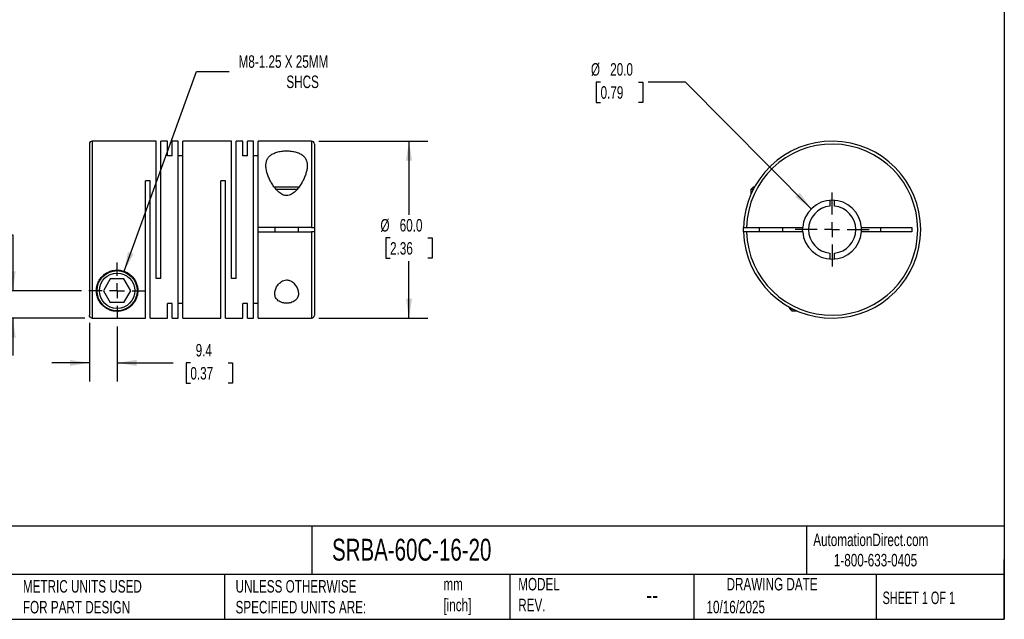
# Model space of a CAD drawing. Header units: millimetres. Extents: x 13 to 546, y 13 to 419.
# Tile 2 of 3: x 213 to 546, y 13 to 216. Entities that reach past the tile are written whole.
import ezdxf

# ---------------------------------------------------------------- set-up
doc = ezdxf.new("R2010")
doc.units = ezdxf.units.MM
doc.header["$LTSCALE"] = 2
doc.linetypes.add('SLD-Center', pattern=[19.05, 15.24, -1.27, 1.27, -1.27])
doc.linetypes.add('SLD-Solid', pattern=[0])
doc.layers.add('CENTER', color=40, linetype='SLD-Center')
doc.layers.add('DIMENSIONS', color=140, linetype='SLD-Solid', lineweight=25)
doc.layers.add('TEXT', color=140, linetype='SLD-Solid', lineweight=25)
doc.styles.add('SLDTEXTSTYLE0', font='TXT', dxfattribs={"width": 0.7})
doc.styles.add('SLDTEXTSTYLE1', font='TXT', dxfattribs={"width": 0.65})
doc.dimstyles.new('SLDDIMSTYLE0', dxfattribs={"dimtxt": 4.316016, "dimasz": 6.604, "dimexe": 0, "dimexo": 0.0625, "dimgap": 1.079004, "dimtad": 0, "dimtih": 1, "dimtoh": 1, "dimdec": 1, "dimrnd": 1e-09, "dimzin": 12, "dimdsep": 46, "dimtxsty": 'SLDTEXTSTYLE0', "dimsah": 1, "dimcen": 0, "dimadec": 0, "dimazin": 3, "dimtfac": 1, "dimtdec": 1, "dimtofl": 0, "dimtmove": 0, "dimatfit": 3, "dimfxl": 0, "dimfrac": 2, "dimtolj": 1, "dimtzin": 12, "dimarcsym": 0})
doc.dimstyles.new('SLDDIMSTYLE1', dxfattribs={"dimtxt": 4.316016, "dimasz": 6.604, "dimexe": 0, "dimexo": 0.0625, "dimgap": 1.079004, "dimtad": 0, "dimtih": 1, "dimtoh": 1, "dimdec": 1, "dimrnd": 1e-09, "dimzin": 4, "dimdsep": 46, "dimtxsty": 'SLDTEXTSTYLE0', "dimsah": 1, "dimcen": 0.09, "dimadec": 0, "dimazin": 1, "dimtfac": 1, "dimtdec": 1, "dimtofl": 0, "dimtmove": 0, "dimatfit": 3, "dimfxl": 0, "dimfrac": 2, "dimtolj": 1, "dimtzin": 12, "dimarcsym": 0})
doc.dimstyles.new('SLDDIMSTYLE2', dxfattribs={"dimtxt": 4.316016, "dimasz": 6.604, "dimexe": 0, "dimexo": 0.0625, "dimgap": 1.079004, "dimtad": 0, "dimtih": 1, "dimtoh": 1, "dimdec": 1, "dimrnd": 1e-09, "dimzin": 12, "dimdsep": 46, "dimtxsty": 'SLDTEXTSTYLE0', "dimsah": 1, "dimcen": 0.09, "dimadec": 0, "dimazin": 3, "dimtfac": 1, "dimtdec": 1, "dimtmove": 0, "dimatfit": 0, "dimfxl": 0, "dimfrac": 2, "dimtolj": 1, "dimtzin": 12, "dimarcsym": 0})
doc.dimstyles.new('SLDDIMSTYLE3', dxfattribs={"dimtxt": 4.316016, "dimasz": 6.604, "dimexe": 0, "dimexo": 0.0625, "dimgap": 1.079004, "dimtad": 0, "dimtih": 1, "dimtoh": 1, "dimdec": 1, "dimrnd": 1e-09, "dimzin": 4, "dimdsep": 46, "dimtxsty": 'SLDTEXTSTYLE0', "dimsah": 1, "dimcen": 0, "dimadec": 0, "dimazin": 1, "dimtfac": 1, "dimtdec": 1, "dimtofl": 0, "dimtmove": 0, "dimatfit": 3, "dimfxl": 0, "dimfrac": 2, "dimtolj": 1, "dimtzin": 12, "dimarcsym": 0})

# ---------------------------------------------------------------- blocks, each defined once
blk = doc.blocks.new('_D')
at = {"layer": 'DIMENSIONS'}
for p, q in [((248, 130.63), (272.48, 198.36)), ((272.48, 198.36), (283.59, 198.36))]:
    blk.add_line(p, q, dxfattribs=at)
blk.add_solid([(248, 130.63), (251.2, 136.5), (249.29, 137.19)], dxfattribs=at)
at = {"layer": 'DIMENSIONS', "attachment_point": 1, "style": 'SLDTEXTSTYLE0'}
for s, insert, char_height in [('M8-1.25 X 25MM', (286.76, 203.82), 4.2333), ('SHCS', (302.95, 196.96), 4.233)]:
    blk.add_mtext(s, dxfattribs=dict(at, insert=insert, char_height=char_height))
blk = doc.blocks.new('_D_1')
at = {"layer": 'DIMENSIONS'}
for p, q in [((313.96, 174.75), (350.83, 174.75)), ((344.48, 174.75), (344.48, 149.75)), ((338.07, 141.92), (336.62, 141.92)), ((336.62, 141.92), (336.62, 135.06)), ((350.89, 141.92), (352.34, 141.92)), ((352.34, 141.92), (352.34, 135.06)), ((336.62, 135.06), (338.07, 135.06)), ((344.48, 114.75), (344.48, 134.1)), ((352.34, 135.06), (350.89, 135.06)), ((313.96, 114.75), (350.83, 114.75))]:
    blk.add_line(p, q, dxfattribs=at)
for points in [[(344.48, 174.75), (343.47, 168.15), (345.5, 168.15)], [(344.48, 114.75), (345.5, 121.35), (343.47, 121.35)]]:
    blk.add_solid(points, dxfattribs=at)
at = {"layer": 'DIMENSIONS', "char_height": 4.233, "attachment_point": 1, "style": 'SLDTEXTSTYLE0'}
for s, insert in [('%%c', (334.81, 148.35)), ('60.0', (341.33, 148.35)), ('2.36', (338.07, 140.52))]:
    blk.add_mtext(s, dxfattribs=dict(at, insert=insert))
blk = doc.blocks.new('_D_2')
at = {"layer": 'DIMENSIONS'}
for p, q in [((236.22, 113.22), (236.22, 93.25)), ((245.62, 111.97), (245.62, 93.25)), ((236.22, 99.6), (223.52, 99.6)), ((245.62, 99.6), (264.59, 99.6)), ((270.44, 99.6), (268.99, 99.6)), ((268.99, 99.6), (268.99, 92.74)), ((283.26, 99.6), (284.71, 99.6)), ((284.71, 99.6), (284.71, 92.74)), ((268.99, 92.74), (270.44, 92.74)), ((284.71, 92.74), (283.26, 92.74))]:
    blk.add_line(p, q, dxfattribs=at)
for points in [[(236.22, 99.6), (229.62, 100.61), (229.62, 98.58)], [(245.62, 99.6), (252.23, 98.58), (252.23, 100.61)]]:
    blk.add_solid(points, dxfattribs=at)
at = {"layer": 'DIMENSIONS', "char_height": 4.233, "attachment_point": 1, "style": 'SLDTEXTSTYLE0'}
for s, insert in [('9.4', (272.23, 106.02)), ('0.37', (270.44, 98.2))]:
    blk.add_mtext(s, dxfattribs=dict(at, insert=insert))
blk = doc.blocks.new('_D_3')
at = {"layer": 'DIMENSIONS'}
for p, q in [((176.96, 142.95), (175.51, 142.95)), ((175.51, 142.95), (175.51, 136.1)), ((189.79, 142.95), (191.23, 142.95)), ((191.23, 142.95), (191.23, 136.1)), ((197.57, 142.95), (210.27, 142.95)), ((210.27, 142.95), (210.27, 124.05)), ((175.51, 136.1), (176.96, 136.1)), ((191.23, 136.1), (189.79, 136.1)), ((233.54, 124.05), (203.92, 124.05)), ((234.68, 114.76), (203.92, 114.76)), ((210.27, 114.76), (210.27, 102.06))]:
    blk.add_line(p, q, dxfattribs=at)
for points in [[(210.27, 124.05), (211.28, 130.65), (209.25, 130.65)], [(210.27, 114.76), (209.25, 108.15), (211.28, 108.15)]]:
    blk.add_solid(points, dxfattribs=at)
at = {"layer": 'DIMENSIONS', "char_height": 4.233, "attachment_point": 1, "style": 'SLDTEXTSTYLE0'}
for s, insert in [('9.3', (178.76, 149.38)), ('0.37', (176.96, 141.55))]:
    blk.add_mtext(s, dxfattribs=dict(at, insert=insert))
blk = doc.blocks.new('SW_CENTERMARKSYMBOL_0')
at = {"layer": 'CENTER', "color": 0}
for p, q in [((0, 5.08), (0, 9.54)), ((-5.08, 0), (-9.54, 0)), ((0, 0), (-2.54, 0)), ((0, 0), (0, 2.54)), ((0, 0), (0, -2.54)), ((0, 0), (2.54, 0)), ((5.08, 0), (9.54, 0)), ((0, -5.08), (0, -9.54))]:
    blk.add_line(p, q, dxfattribs=at)
blk = doc.blocks.new('_D_4')
at = {"layer": 'DIMENSIONS'}
for p, q in [((409.36, 194.75), (407.91, 194.75)), ((407.91, 194.75), (407.91, 187.89)), ((422.19, 194.75), (423.64, 194.75)), ((423.64, 194.75), (423.64, 187.89)), ((438.15, 194.75), (425.45, 194.75)), ((480.74, 151.85), (438.15, 194.75)), ((407.91, 187.89), (409.36, 187.89)), ((423.64, 187.89), (422.19, 187.89))]:
    blk.add_line(p, q, dxfattribs=at)
blk.add_solid([(480.74, 151.85), (476.81, 157.25), (475.37, 155.82)], dxfattribs=at)
at = {"layer": 'DIMENSIONS', "char_height": 4.233, "attachment_point": 1, "style": 'SLDTEXTSTYLE0'}
for s, insert in [('%%c', (406.1, 201.17)), ('20.0', (412.62, 201.17)), ('0.79', (409.36, 193.35))]:
    blk.add_mtext(s, dxfattribs=dict(at, insert=insert))
blk = doc.blocks.new('SW_CENTERMARKSYMBOL_1')
at = {"layer": 'CENTER', "color": 0}
for p, q in [((0, 5.08), (0, 12.54)), ((-5.08, 0), (-12.54, 0)), ((0, 0), (-2.54, 0)), ((0, 0), (0, 2.54)), ((0, 0), (0, -2.54)), ((0, 0), (2.54, 0)), ((5.08, 0), (12.54, 0)), ((0, -5.08), (0, -12.54))]:
    blk.add_line(p, q, dxfattribs=at)

msp = doc.modelspace()

# ---------------------------------------------------------------- linework, layer by layer
for p, q in [((236.22, 173.75), (236.22, 115.76)), ((258.82, 174.75), (237.22, 174.75)), ((237.22, 174.75), (237.22, 114.76)), ((258.82, 128.25), (258.82, 174.75)), ((262.72, 174.75), (260.42, 174.75)), ((260.42, 128.25), (260.42, 174.75)), ((262.72, 169.8), (262.72, 174.75)), ((266.32, 174.75), (264.32, 174.75)), ((264.32, 169.8), (264.32, 174.75)), ((266.32, 114.75), (266.32, 174.75)), ((284.32, 174.75), (267.92, 174.75)), ((267.92, 114.75), (267.92, 174.75)), ((284.32, 128.25), (284.32, 174.75)), ((288.22, 174.75), (285.92, 174.75)), ((285.92, 128.25), (285.92, 174.75)), ((288.22, 169.8), (288.22, 174.75)), ((291.82, 174.75), (289.82, 174.75)), ((289.82, 169.8), (289.82, 174.75)), ((291.82, 114.75), (291.82, 174.75)), ((311.42, 174.75), (293.42, 174.75)), ((293.42, 145.5), (293.42, 174.75)), ((311.42, 174.75), (311.42, 145.5)), ((312.42, 173.75), (312.42, 145.5)), ((264.32, 169.8), (262.72, 169.8)), ((267.92, 169.8), (266.32, 169.8)), ((289.82, 169.8), (288.22, 169.8)), ((293.42, 169.8), (291.82, 169.8)), ((256.82, 161.25), (255.22, 161.25)), ((255.22, 114.76), (255.22, 161.25)), ((256.82, 114.75), (256.82, 161.25)), ((282.32, 161.25), (280.72, 161.25)), ((280.72, 114.75), (280.72, 161.25)), ((282.32, 114.75), (282.32, 161.25)), ((303.02, 159.15), (298.84, 159.15)), ((303.02, 158.35), (299.49, 158.35)), ((307.21, 159.15), (303.02, 159.15)), ((306.57, 158.35), (303.02, 158.35)), ((461.09, 159.15), (460.29, 158.35)), ((460.29, 158.35), (460.29, 156.74)), ((461.05, 158.35), (460.29, 158.35)), ((461.47, 159.15), (461.09, 159.15)), ((487.04, 154.72), (487.04, 152.71)), ((488.54, 152.71), (488.54, 154.72)), ((311.42, 145.5), (293.42, 145.5)), ((293.42, 144), (293.42, 145.5)), ((293.42, 114.75), (293.42, 144)), ((293.42, 144), (311.42, 144)), ((299.02, 145.5), (299.02, 144)), ((307.02, 144), (307.02, 145.5)), ((311.42, 144), (311.42, 114.75)), ((312.42, 145.5), (312.42, 144)), ((312.42, 144), (312.42, 115.75)), ((458.8, 145.5), (477.81, 145.5)), ((477.81, 144), (458.8, 144)), ((463.09, 145.5), (463.09, 144)), ((471.09, 144), (471.09, 145.5)), ((477.79, 144.75), (477.81, 145.5)), ((477.81, 144), (477.79, 144.75)), ((497.76, 145.5), (514.79, 145.5)), ((514.79, 144), (497.76, 144)), ((504.29, 144), (504.29, 145.5)), ((514.79, 145.5), (514.79, 144)), ((487.04, 136.78), (487.04, 134.78)), ((488.54, 134.78), (488.54, 136.78)), ((243.32, 128.05), (241.01, 124.05)), ((247.93, 128.05), (243.32, 128.05)), ((250.24, 124.05), (247.93, 128.05)), ((260.42, 128.25), (258.82, 128.25)), ((285.92, 128.25), (284.32, 128.25)), ((241.01, 124.05), (243.32, 120.05)), ((247.93, 120.05), (250.24, 124.05)), ((247.93, 120.05), (243.32, 120.05)), ((264.32, 119.69), (262.72, 119.69)), ((262.72, 114.75), (262.72, 119.69)), ((264.32, 114.75), (264.32, 119.69)), ((267.92, 119.69), (266.32, 119.69)), ((289.82, 119.69), (288.22, 119.69)), ((288.22, 114.75), (288.22, 119.69)), ((289.82, 114.75), (289.82, 119.69)), ((293.42, 119.69), (291.82, 119.69)), ((473.39, 118.43), (473.39, 118.05)), ((473.39, 118.05), (474.19, 117.25)), ((474.19, 118.01), (474.19, 117.25)), ((474.19, 117.25), (475.8, 117.25)), ((237.22, 114.76), (255.22, 114.76)), ((256.82, 114.75), (262.72, 114.75)), ((264.32, 114.75), (266.32, 114.75)), ((267.92, 114.75), (280.72, 114.75)), ((282.32, 114.75), (288.22, 114.75)), ((289.82, 114.75), (291.82, 114.75)), ((293.42, 114.75), (311.42, 114.75))]:
    msp.add_line(p, q)
at = {"flags": 128}
msp.add_lwpolyline([(457.8, 144), (457.79, 144.75), (457.8, 145.5)], dxfattribs=at)
for radius in [6.8, 6]:
    msp.add_circle((245.62, 124.05), radius)
for centre, radius, start, end in [((237.22, 173.75), 1, 90, 180), ((311.42, 173.75), 1, 0, 90), ((487.79, 144.75), 30, 181.4325, 178.5675), ((487.79, 144.75), 29, 181.482, 178.518), ((487.79, 144.75), 10, 4.3012, 175.6988), ((487.79, 144.75), 8, 95.3794, 264.6206), ((487.79, 144.75), 8, 275.3794, 84.6206), ((487.79, 144.75), 10, 184.3012, 355.6988), ((487.79, 144.75), 10, 355.6988, 4.3012), ((311.42, 115.75), 1, 270, 0)]:
    msp.add_arc(centre, radius, start, end)
for points, knots in [([(303.02, 156.27), (303.32, 156.27), (303.61, 156.32), (304.17, 156.48), (304.43, 156.6), (305.18, 157.01), (305.61, 157.37), (306.4, 158.14), (306.75, 158.55), (307.38, 159.39), (307.67, 159.81), (308.2, 160.68), (308.45, 161.12), (308.89, 162.01), (309.08, 162.45), (309.42, 163.32), (309.57, 163.75), (309.8, 164.61), (309.89, 165.03), (310.01, 165.86), (310.03, 166.27), (310.01, 167.05), (309.96, 167.43), (309.82, 167.98), (309.76, 168.16), (309.61, 168.5), (309.53, 168.67), (309.34, 169), (309.23, 169.15), (308.98, 169.46), (308.85, 169.6), (308.55, 169.87), (308.39, 170), (308.04, 170.25), (307.85, 170.36), (307.24, 170.69), (306.79, 170.86), (306.04, 171.08), (305.78, 171.14), (305.25, 171.25), (304.98, 171.3), (304.42, 171.37), (304.14, 171.4), (303.56, 171.43), (302.99, 171.45), (302.41, 171.43), (301.84, 171.39), (301.55, 171.36), (300.72, 171.25), (300.2, 171.14), (299.2, 170.84), (298.76, 170.66), (298.16, 170.34), (297.98, 170.23), (297.63, 169.98), (297.47, 169.85), (297.03, 169.43), (296.79, 169.13), (296.5, 168.64), (296.42, 168.47), (296.28, 168.13), (296.23, 167.95), (296.09, 167.41), (296.04, 167.03), (296.02, 166.23), (296.04, 165.83), (296.22, 164.59), (296.46, 163.74), (296.98, 162.43), (297.17, 161.99), (297.61, 161.11), (297.85, 160.67), (298.38, 159.81), (298.67, 159.38), (299.32, 158.53), (299.67, 158.12), (300.26, 157.55), (300.46, 157.37), (300.9, 157.02), (301.14, 156.87), (301.51, 156.66), (301.63, 156.6), (301.9, 156.48), (302.03, 156.43), (302.45, 156.31), (302.73, 156.27), (303.02, 156.27)], [0, 0, 0, 0, 0.015625, 0.015625, 0.03125, 0.03125, 0.0625, 0.0625, 0.09375, 0.09375, 0.125, 0.125, 0.15625, 0.15625, 0.1875, 0.1875, 0.21875, 0.21875, 0.25, 0.25, 0.28125, 0.28125, 0.3125, 0.3125, 0.328125, 0.328125, 0.34375, 0.34375, 0.359375, 0.359375, 0.375, 0.375, 0.390625, 0.390625, 0.40625, 0.40625, 0.4375, 0.4375, 0.453125, 0.453125, 0.46875, 0.46875, 0.484375, 0.484375, 0.5, 0.515625, 0.515625, 0.53125, 0.53125, 0.5625, 0.5625, 0.59375, 0.59375, 0.609375, 0.609375, 0.625, 0.625, 0.65625, 0.65625, 0.671875, 0.671875, 0.6875, 0.6875, 0.71875, 0.71875, 0.75, 0.75, 0.8125, 0.8125, 0.84375, 0.84375, 0.875, 0.875, 0.90625, 0.90625, 0.9375, 0.9375, 0.953125, 0.953125, 0.96875, 0.96875, 0.976563, 0.976563, 0.984375, 0.984375, 1, 1, 1, 1]), ([(311.42, 145.5), (311.56, 145.5), (311.69, 145.5), (311.93, 145.5), (312.04, 145.5), (312.32, 145.5), (312.42, 145.5), (312.42, 145.5)], [0, 0, 0, 0, 0.25, 0.25, 0.5, 0.5, 1, 1, 1, 1]), ([(312.42, 144), (312.42, 144), (312.4, 144), (312.3, 144), (312.22, 144), (311.95, 144), (311.69, 144), (311.42, 144)], [0, 0, 0, 0, 0.25, 0.25, 0.5, 0.5, 1, 1, 1, 1]), ([(457.8, 145.5), (457.8, 145.5), (457.82, 145.5), (457.92, 145.5), (458, 145.5), (458.27, 145.5), (458.53, 145.5), (458.8, 145.5)], [0, 0, 0, 0, 0.25, 0.25, 0.5, 0.5, 1, 1, 1, 1]), ([(458.8, 144), (458.66, 144), (458.53, 144), (458.29, 144), (458.18, 144), (457.9, 144), (457.8, 144), (457.8, 144)], [0, 0, 0, 0, 0.25, 0.25, 0.5, 0.5, 1, 1, 1, 1]), ([(238.62, 124.05), (238.62, 123.84), (238.63, 123.63), (238.67, 123.23), (238.7, 123.03), (238.8, 122.44), (238.9, 122.06), (239.29, 120.98), (239.65, 120.33), (240.33, 119.46), (240.58, 119.18), (241.14, 118.66), (241.44, 118.42), (242.11, 117.98), (242.47, 117.79), (243.09, 117.52), (243.3, 117.44), (243.76, 117.3), (244.01, 117.23), (244.53, 117.13), (244.81, 117.09), (245.38, 117.05), (245.67, 117.04), (246.1, 117.06), (246.25, 117.08), (246.53, 117.11), (246.67, 117.13), (247.07, 117.19), (247.32, 117.25), (247.79, 117.39), (248.01, 117.47), (248.44, 117.63), (248.64, 117.73), (249.2, 118.02), (249.53, 118.23), (250.15, 118.69), (250.42, 118.94), (250.94, 119.48), (251.17, 119.76), (251.8, 120.68), (252.13, 121.35), (252.4, 122.27), (252.44, 122.46), (252.52, 122.84), (252.55, 123.04), (252.62, 123.64), (252.64, 124.05), (252.59, 124.89), (252.52, 125.33), (252.3, 126.21), (252.14, 126.65), (251.73, 127.52), (251.46, 127.95), (250.99, 128.55), (250.82, 128.75), (250.45, 129.13), (250.25, 129.31), (249.62, 129.82), (249.16, 130.12), (248.14, 130.61), (247.6, 130.79), (246.75, 130.96), (246.46, 131), (245.89, 131.05), (245.6, 131.06), (245.03, 131.03), (244.74, 131), (244.17, 130.9), (243.89, 130.84), (243.35, 130.68), (243.08, 130.58), (242.57, 130.35), (242.32, 130.22), (241.6, 129.8), (241.17, 129.47), (240.6, 128.93), (240.42, 128.73), (240.08, 128.33), (239.93, 128.13), (239.52, 127.51), (239.29, 127.07), (238.94, 126.19), (238.82, 125.76), (238.66, 124.89), (238.62, 124.47), (238.62, 124.05)], [0, 0, 0, 0, 0.015625, 0.015625, 0.03125, 0.03125, 0.0625, 0.0625, 0.125, 0.125, 0.15625, 0.15625, 0.1875, 0.1875, 0.21875, 0.21875, 0.234375, 0.234375, 0.25, 0.25, 0.265625, 0.265625, 0.28125, 0.28125, 0.289063, 0.289063, 0.296875, 0.296875, 0.3125, 0.3125, 0.328125, 0.328125, 0.34375, 0.34375, 0.375, 0.375, 0.40625, 0.40625, 0.4375, 0.4375, 0.5, 0.5, 0.515625, 0.515625, 0.53125, 0.53125, 0.5625, 0.5625, 0.59375, 0.59375, 0.625, 0.625, 0.65625, 0.65625, 0.671875, 0.671875, 0.6875, 0.6875, 0.71875, 0.71875, 0.75, 0.75, 0.765625, 0.765625, 0.78125, 0.78125, 0.796875, 0.796875, 0.8125, 0.8125, 0.828125, 0.828125, 0.84375, 0.84375, 0.875, 0.875, 0.890625, 0.890625, 0.90625, 0.90625, 0.9375, 0.9375, 0.96875, 0.96875, 1, 1, 1, 1]), ([(303.02, 127.72), (302.7, 127.72), (302.38, 127.66), (301.8, 127.46), (301.52, 127.32), (301.03, 126.99), (300.81, 126.8), (300.42, 126.41), (300.24, 126.2), (299.92, 125.77), (299.78, 125.55), (299.54, 125.1), (299.43, 124.88), (299.17, 124.2), (299.07, 123.74), (299.02, 123.08), (299.02, 122.86), (299.07, 122.44), (299.12, 122.23), (299.25, 121.82), (299.34, 121.63), (299.58, 121.26), (299.72, 121.08), (300.06, 120.75), (300.25, 120.6), (300.7, 120.33), (300.95, 120.22), (301.36, 120.07), (301.5, 120.03), (301.79, 119.96), (301.94, 119.93), (302.25, 119.88), (302.4, 119.86), (302.72, 119.83), (303.04, 119.82), (303.35, 119.83), (303.67, 119.86), (303.83, 119.88), (304.28, 119.96), (304.57, 120.03), (305.12, 120.22), (305.36, 120.34), (305.8, 120.61), (306, 120.76), (306.34, 121.09), (306.48, 121.26), (306.71, 121.63), (306.8, 121.83), (306.94, 122.23), (306.98, 122.44), (307.03, 122.87), (307.03, 123.09), (306.98, 123.75), (306.88, 124.2), (306.52, 125.11), (306.28, 125.56), (305.81, 126.2), (305.63, 126.41), (305.23, 126.81), (305.02, 126.99), (304.52, 127.32), (304.25, 127.46), (303.81, 127.61), (303.66, 127.65), (303.34, 127.71), (303.19, 127.72), (303.02, 127.72)], [0, 0, 0, 0, 0.03125, 0.03125, 0.0625, 0.0625, 0.09375, 0.09375, 0.125, 0.125, 0.15625, 0.15625, 0.1875, 0.1875, 0.25, 0.25, 0.28125, 0.28125, 0.3125, 0.3125, 0.34375, 0.34375, 0.375, 0.375, 0.40625, 0.40625, 0.4375, 0.4375, 0.453125, 0.453125, 0.46875, 0.46875, 0.484375, 0.484375, 0.5, 0.515625, 0.515625, 0.53125, 0.53125, 0.5625, 0.5625, 0.59375, 0.59375, 0.625, 0.625, 0.65625, 0.65625, 0.6875, 0.6875, 0.71875, 0.71875, 0.75, 0.75, 0.8125, 0.8125, 0.875, 0.875, 0.90625, 0.90625, 0.9375, 0.9375, 0.96875, 0.96875, 0.984375, 0.984375, 1, 1, 1, 1]), ([(237.22, 114.76), (237.09, 114.76), (236.96, 114.78), (236.72, 114.89), (236.61, 114.96), (236.33, 115.24), (236.22, 115.49), (236.22, 115.76)], [0, 0, 0, 0, 0.25, 0.25, 0.5, 0.5, 1, 1, 1, 1])]:
    msp.add_open_spline(points, degree=3, knots=knots)
at = {"layer": 'TEXT'}
for p, q in [((546.1, 419.1), (546.1, 12.7)), ((546.1, 44.25), (12.7, 44.25)), ((311.52, 44.25), (311.52, 27.94)), ((479.15, 44.25), (479.15, 27.94)), ((546.1, 12.7), (546.1, 33.02)), ((546.1, 27.94), (12.7, 27.94)), ((282, 27.94), (282, 12.7)), ((378.6, 27.94), (378.6, 12.7)), ((440.93, 27.94), (440.93, 12.7)), ((502.7, 27.94), (502.7, 12.7)), ((12.7, 12.7), (546.1, 12.7))]:
    msp.add_line(p, q, dxfattribs=at)

# ---------------------------------------------------------------- block references
at = {"layer": 'CENTER'}
for name, p in [('SW_CENTERMARKSYMBOL_1', (487.79, 144.75)), ('SW_CENTERMARKSYMBOL_0', (245.62, 124.05))]:
    msp.add_blockref(name, p, dxfattribs=at)

# ---------------------------------------------------------------- texts
at = {"layer": 'TEXT'}
for s, insert, char_height, attachment_point, style in [('SRBA-60C-16-20', (318.42, 40), 7.4083, 1, 'SLDTEXTSTYLE0'), ('AutomationDirect.com', (481.39, 41.75), 4.2333, 1, 'SLDTEXTSTYLE0'), ('1-800-633-0405', (488.38, 34.87), 4.2333, 1, 'SLDTEXTSTYLE0'), ('MODEL ^JREV.', (381.47, 26.73), 4.2333, 1, 'SLDTEXTSTYLE0'), ('DRAWING DATE', (467.45, 26.73), 4.2333, 2, 'SLDTEXTSTYLE0'), ('METRIC UNITS USED ^JFOR PART DESIGN', (213.71, 25.99), 4.2333, 1, 'SLDTEXTSTYLE0'), ('UNLESS OTHERWISE ^JSPECIFIED UNITS ARE:', (285.74, 25.99), 4.2333, 1, 'SLDTEXTSTYLE0'), ('mm^J[inch]', (356.13, 26.72), 4.233, 1, 'SLDTEXTSTYLE0'), ('--', (424.86, 24.15), 6.35, 1, 'SLDTEXTSTYLE0'), ('SHEET 1 OF 1', (504.88, 22.1), 4.2333, 1, 'SLDTEXTSTYLE1'), ('10/16/2025', (445.23, 18.98), 4.233, 1, 'SLDTEXTSTYLE0')]:
    msp.add_mtext(s, dxfattribs=dict(at, insert=insert, char_height=char_height, attachment_point=attachment_point, style=style))

# ---------------------------------------------------------------- dimensions: what is measured, and where the dimension line sits
at = {"layer": 'DIMENSIONS'}
dim = msp.add_diameter_dim_2p(p1=(243.25, 117.47), p2=(248, 130.63), text='M8-1.25 X 25MM\\PSHCS', dimstyle='SLDDIMSTYLE0', override={"dimpost": '<>'}, dxfattribs=at)
dim.commit()
dim.dimension.update_dxf_attribs({"geometry": '_D', "text_midpoint": (310.9, 198.36), "dimtype": 163})
dim = msp.add_diameter_dim_2p(p1=(494.83, 137.65), p2=(480.74, 151.85), dimstyle='SLDDIMSTYLE3', dxfattribs=at)
dim.commit()
dim.dimension.update_dxf_attribs({"geometry": '_D_4', "text_midpoint": (415.77, 194.75), "dimtype": 163})
dim = msp.add_linear_dim(base=(344.48, 114.75), p1=(311.42, 174.75), p2=(311.42, 114.75), angle=90, text='%%c<>', dimstyle='SLDDIMSTYLE1', dxfattribs=at)
dim.commit()
dim.dimension.update_dxf_attribs({"geometry": '_D_1', "text_midpoint": (344.48, 141.92), "dimtype": 160})
dim = msp.add_linear_dim(base=(210.27, 124.05), p1=(237.22, 114.76), p2=(236.08, 124.05), angle=90, dimstyle='SLDDIMSTYLE2', dxfattribs=at)
dim.commit()
dim.dimension.update_dxf_attribs({"geometry": '_D_3', "text_midpoint": (210.27, 142.95), "dimtype": 160})
dim = msp.add_linear_dim(base=(236.22, 99.6), p1=(245.62, 114.51), p2=(236.22, 115.76), dimstyle='SLDDIMSTYLE2', dxfattribs=at)
dim.commit()
dim.dimension.update_dxf_attribs({"geometry": '_D_2', "text_midpoint": (276.85, 99.6), "dimtype": 160})

doc.saveas('drawing.dxf')
